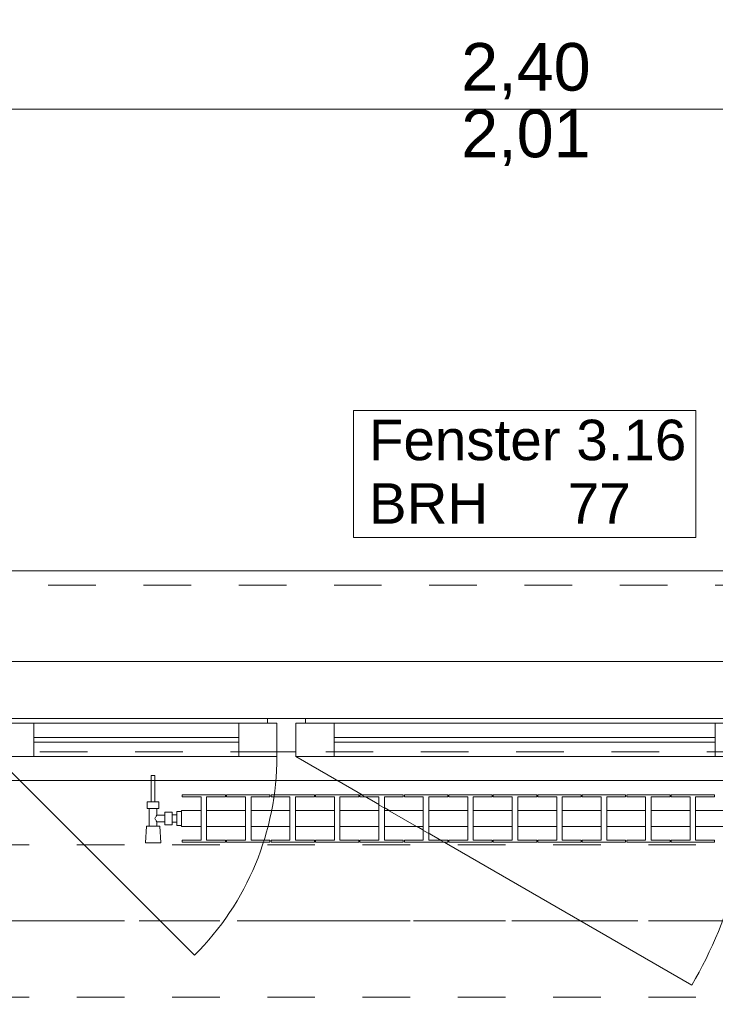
# Model space of a CAD drawing. Header units: metres. Extents: x -4 to 99, y -11 to 17.
# Tile 111 of 256: x 4.86 to 6.32, y 12.97 to 15.04. Entities that reach past the tile are written whole.
import ezdxf

# ---------------------------------------------------------------- set-up
doc = ezdxf.new("R2010")
doc.units = ezdxf.units.M
doc.header["$MEASUREMENT"] = 0
for name, pattern in [('Achse', [0.2, 0.1, -0.05, 0, -0.05]), ('Strichlinie doppelt', [0.546806, 0.264583, -0.105833, 0.070556, -0.105833]), ('Strichlinie eng', [0.115, 0.075, -0.04]), ('Untersicht', [0.1, 0.075, -0.025]), ('Wipeout_Contour', [1, 0, -1])]:
    doc.linetypes.add(name, pattern=pattern)
for name, color, linetype in [('152 - Bemaßung_ Beschriftung.Ausbau', 7, 'Continuous'), ('451 - Universal.Achsen Raster', 7, 'Continuous'), ('603 - Struktur.Bodenplatte_ Decke Roh', 7, 'Continuous'), ('604 - Struktur.Wand Aussen', 7, 'Continuous'), ('608 - Struktur.Träger', 7, 'Continuous'), ('650 - Abdeckung.Fußboden Aufbau', 7, 'Continuous'), ('801 - HKLSE.Heizung_ Klima_ Lüftung', 7, 'Continuous'), ('Neubau_653 - Abdeckung.TB Verkofferung', 7, 'Continuous')]:
    doc.layers.add(name, color=color, linetype=linetype)
doc.styles.add('ERSTELLTER_STIL_2', font='txt')
doc.dimstyles.new('ERSTELLTER_STIL__2', dxfattribs={"dimtxt": 0.1, "dimasz": 0.0532, "dimexe": 0.18, "dimexo": 0.0625, "dimgap": 0, "dimtad": 1, "dimtih": 1, "dimtoh": 1, "dimzin": 0, "dimdsep": 46, "dimtxsty": 'ERSTELLTER_STIL_2', "dimblk": 'ARROWHEAD_2', "dimblk1": 'ARROWHEAD_2', "dimblk2": 'ARROWHEAD_2', "dimcen": 0.09, "dimse1": 1, "dimse2": 1, "dimclrd": 7, "dimclre": 7, "dimclrt": 7, "dimazin": 0, "dimtfac": 1, "dimtdec": 4, "dimtmove": 0, "dimatfit": 3, "dimfxl": 1, "dimtolj": 1, "dimtzin": 0, "dimarcsym": 0})

# ---------------------------------------------------------------- blocks, each defined once
blk = doc.blocks.new('*D230')
at = {"layer": '152 - Bemaßung_ Beschriftung.Ausbau', "color": 7, "linetype": 'Continuous', "lineweight": 5}
for p, q in [((4.7402, 14.89), (4.6998, 14.82)), ((4.72, 14.8025), (4.72, 14.9075)), ((7.1402, 14.89), (7.0998, 14.82)), ((7.12, 14.8025), (7.12, 14.9075)), ((3.52, 14.855), (4.72, 14.855)), ((4.72, 14.855), (7.12, 14.855)), ((7.12, 14.855), (8.32, 14.855))]:
    blk.add_line(p, q, dxfattribs=at)
at = {"layer": '152 - Bemaßung_ Beschriftung.Ausbau', "color": 7, "lineweight": 5, "char_height": 0.1, "attachment_point": 7, "style": 'ERSTELLTER_STIL_2'}
for s, insert in [('\\A1;{\\pql;\\fArial|b0|i0|c0|p38;2,40}', (5.787, 14.875)), ('\\A1;{\\pql;\\fArial|b0|i0|c0|p38;2,01}', (5.787, 14.735))]:
    blk.add_mtext(s, dxfattribs=dict(at, insert=insert))
blk = doc.blocks.new('ARROWHEAD_2')
at = {"color": 0, "linetype": 'Continuous', "lineweight": 0}
for p, q in [((-0.378, -0.655), (0.378, 0.655)), ((0, 0), (-1, 0))]:
    blk.add_line(p, q, dxfattribs=at)
blk = doc.blocks.new('*D265')
at = {"layer": '152 - Bemaßung_ Beschriftung.Ausbau', "color": 7, "linetype": 'Continuous', "lineweight": 5}
for p, q in [((0.225, 15.3025), (0.225, 15.4075)), ((0.2452, 15.39), (0.2048, 15.32)), ((7.6802, 15.39), (7.6398, 15.32)), ((-0.015, 15.355), (0.225, 15.355)), ((0.225, 15.355), (7.66, 15.355))]:
    blk.add_line(p, q, dxfattribs=at)
at = {"layer": '152 - Bemaßung_ Beschriftung.Ausbau', "color": 7, "lineweight": 5, "char_height": 0.1, "attachment_point": 7, "style": 'ERSTELLTER_STIL_2'}
for s, insert in [('\\A1;{\\pql;\\fArial|b0|i0|c0|p38;7,43\\fArial|b0|i0|c0|p38;\\A1{\\H.66x;\\S5^  ;}}', (3.7086, 15.3556)), ('\\A1;{\\pql;\\fArial|b0|i0|c0|p38;14}', (7.488, 15.375))]:
    blk.add_mtext(s, dxfattribs=dict(at, insert=insert))
blk = doc.blocks.new('*D266')
at = {"layer": '152 - Bemaßung_ Beschriftung.Ausbau', "color": 7, "linetype": 'Continuous', "lineweight": 5}
for p, q in [((7.66, 15.3025), (7.66, 15.4075)), ((7.6802, 15.39), (7.6398, 15.32)), ((7.8202, 15.39), (7.7798, 15.32)), ((0.225, 15.355), (7.66, 15.355)), ((7.66, 15.355), (7.8, 15.355))]:
    blk.add_line(p, q, dxfattribs=at)
blk = doc.blocks.new('*D302')
at = {"layer": '152 - Bemaßung_ Beschriftung.Ausbau', "color": 7, "linetype": 'Continuous', "lineweight": 5}
for p, q in [((4.28, 15.8025), (4.28, 15.9075)), ((7.58, 15.8025), (7.58, 15.9075)), ((4.3002, 15.89), (4.2598, 15.82)), ((7.6002, 15.89), (7.5598, 15.82)), ((3.98, 15.855), (4.28, 15.855)), ((4.28, 15.855), (7.58, 15.855)), ((7.58, 15.855), (7.88, 15.855))]:
    blk.add_line(p, q, dxfattribs=at)
at = {"layer": '152 - Bemaßung_ Beschriftung.Ausbau', "color": 7, "lineweight": 5, "insert": (5.797, 15.875), "char_height": 0.1, "attachment_point": 7, "style": 'ERSTELLTER_STIL_2'}
blk.add_mtext('\\A1;{\\pql;\\fArial|b0|i0|c0|p38;3,30}', dxfattribs=at)

msp = doc.modelspace()

# ---------------------------------------------------------------- linework, layer by layer
at = {"layer": '451 - Universal.Achsen Raster', "color": 160, "linetype": 'Strichlinie doppelt', "lineweight": 9, "true_color": 0x3232ff}
msp.add_line((64.935, 13.15), (-3.175, 13.15), dxfattribs=at)
at = {"layer": '603 - Struktur.Bodenplatte_ Decke Roh', "color": 7, "linetype": 'Continuous', "lineweight": 18, "flags": 128}
msp.add_lwpolyline([(47.48, 13.695), (14.78, 13.695), (14.78, 13), (14.84, 13), (14.84, 8.585), (13.03, 8.585), (13.03, 8.725), (11.41, 8.725), (11.41, 13), (11.48, 13), (11.48, 13.695), (-0.015, 13.695), (-0.015, 0.005)], dxfattribs=at)
at = {"layer": '604 - Struktur.Wand Aussen', "color": 7, "linetype": 'Continuous', "lineweight": 9}
msp.add_line((7.02, 13.885), (4.82, 13.885), dxfattribs=at)
at = {"layer": '604 - Struktur.Wand Aussen', "color": 7, "linetype": 'Strichlinie eng', "lineweight": 9}
msp.add_line((7.02, 13.855), (4.82, 13.855), dxfattribs=at)
at = {"layer": '604 - Struktur.Wand Aussen', "color": 7, "linetype": 'Continuous', "lineweight": 13}
for p, q in [((4.81, 13.565), (4.89, 13.565)), ((4.83, 13.575), (5.38, 13.575)), ((4.89, 13.565), (5.32, 13.565)), ((4.89, 13.565), (4.89, 13.495)), ((5.32, 13.495), (5.32, 13.565)), ((5.32, 13.565), (5.4, 13.565)), ((5.38, 13.565), (5.38, 13.575)), ((5.38, 13.575), (5.42, 13.575)), ((5.4, 13.565), (5.38, 13.565)), ((5.4, 13.505), (5.4, 13.565)), ((5.4, 13.565), (5.4, 13.495)), ((5.42, 13.575), (5.46, 13.575)), ((5.46, 13.565), (5.44, 13.565)), ((5.44, 13.565), (5.44, 13.505)), ((5.44, 13.495), (5.44, 13.565)), ((5.44, 13.565), (5.52, 13.565)), ((5.46, 13.575), (6.38, 13.575)), ((5.46, 13.575), (5.46, 13.565)), ((5.52, 13.565), (6.32, 13.565)), ((5.52, 13.565), (5.52, 13.495)), ((6.32, 13.495), (6.32, 13.565)), ((6.32, 13.565), (6.4, 13.565)), ((4.89, 13.535), (5.32, 13.535)), ((5.32, 13.525), (4.89, 13.525)), ((5.52, 13.535), (6.32, 13.535)), ((6.32, 13.525), (5.52, 13.525)), ((5.42, 13.505), (5.4, 13.505)), ((5.44, 13.505), (5.42, 13.505)), ((4.89, 13.495), (4.81, 13.495)), ((5.32, 13.495), (4.89, 13.495)), ((5.4, 13.495), (5.32, 13.495)), ((5.52, 13.495), (5.44, 13.495)), ((6.32, 13.495), (5.52, 13.495)), ((6.4, 13.495), (6.32, 13.495))]:
    msp.add_line(p, q, dxfattribs=at)
at = {"layer": '604 - Struktur.Wand Aussen', "color": 7, "linetype": 'Continuous', "lineweight": 9, "flags": 128}
msp.add_lwpolyline([(5.5606, 13.955), (6.2794, 13.955), (6.2794, 14.0886), (6.2794, 14.2221), (5.5606, 14.2221), (5.5606, 14.0886)], close=True, dxfattribs=at)
at = {"layer": '608 - Struktur.Träger', "color": 7, "linetype": 'Achse', "lineweight": 9}
msp.add_line((0.38, 13.15), (11.48, 13.15), dxfattribs=at)
at = {"layer": '608 - Struktur.Träger', "color": 7, "linetype": 'Untersicht', "lineweight": 13}
msp.add_line((0.38, 12.99), (11.48, 12.99), dxfattribs=at)
at = {"layer": '650 - Abdeckung.Fußboden Aufbau', "color": 7, "linetype": 'Continuous', "lineweight": 13, "flags": 128}
msp.add_lwpolyline([(7.81, 7.51), (7.66, 7.51), (7.66, 8.09), (7.57, 8.09), (7.57, 8.51), (7.66, 8.51), (7.66, 12.99), (7.57, 12.99), (7.57, 13.445), (4.29, 13.445), (4.29, 12.99), (3.97, 12.99), (3.97, 13.445), (0.69, 13.445), (0.69, 12.99), (0.37, 12.99), (0.37, 13.445), (0.235, 13.445), (0.235, 8.51)], dxfattribs=at)
at = {"layer": 'Neubau_653 - Abdeckung.TB Verkofferung', "color": 1, "linetype": 'Untersicht', "lineweight": 9}
msp.add_line((0.7025, 13.505), (7.55, 13.505), dxfattribs=at)

# ---------------------------------------------------------------- texts
at = {"layer": '604 - Struktur.Wand Aussen', "color": 7, "lineweight": 9, "char_height": 0.085, "style": 'ERSTELLTER_STIL_2'}
for s, insert, attachment_point in [('\\A1;{\\pql;\\pt0;\\fArial|b0|i0|c0|p38;Fenster 3.16}', (5.5932, 14.1163), 7), ('\\A1;{\\pql;\\pt0;\\fArial|b0|i0|c0|p38;}', (6.1399, 14.0886), 1), ('\\A1;{\\pql;\\pt0;\\fArial|b0|i0|c0|p38;BRH}', (5.5932, 14.0691), 1), ('\\A1;{\\pql;\\pt0,0.05;\\fArial|b0|i0|c0|p38;77\\fArial|b0|i0|c0|p38;\\A1{\\H.66x;\\S^  ;}\\fArial|b0|i0|c0|p38;\\fArial|b0|i0|c0|p38;\\A1{\\H.66x;\\S^  ;}}', (6.0109, 14.0691), 1)]:
    msp.add_mtext(s, dxfattribs=dict(at, insert=insert, attachment_point=attachment_point))

# ---------------------------------------------------------------- dimensions: what is measured, and where the dimension line sits
at = {"layer": '152 - Bemaßung_ Beschriftung.Ausbau', "color": 7, "linetype": 'Continuous', "lineweight": 5}
dim = msp.add_linear_dim(base=(7.12, 14.855), p1=(4.72, 13.575), p2=(7.12, 13.575), dimstyle='ERSTELLTER_STIL__2', dxfattribs=at)
dim.commit()
dim.dimension.update_dxf_attribs({"geometry": '*D230', "text_midpoint": (5.9169, 14.925), "dimtype": 160})

# ---------------------------------------------------------------- next in the draw order: wipeouts: each hides what was drawn before it
at = {"color": 254, "linetype": 'Wipeout_Contour', "lineweight": 0, "ltscale": 3565.051004}
msp.add_wipeout([(5.2, 13.3817), (5.2, 13.3483), (5.2408, 13.3483), (5.2408, 13.3192), (5.2012, 13.3192), (5.2012, 13.315), (5.2922, 13.315), (5.2922, 13.3192), (5.2525, 13.3192), (5.2525, 13.3483), (5.3342, 13.3483), (5.3342, 13.3192), (5.2945, 13.3192), (5.2945, 13.315), (5.3855, 13.315), (5.3855, 13.3192), (5.3458, 13.3192), (5.3458, 13.3483), (5.4275, 13.3483), (5.4275, 13.3192), (5.3878, 13.3192), (5.3878, 13.315), (5.4788, 13.315), (5.4788, 13.3192), (5.4392, 13.3192), (5.4392, 13.3483), (5.5208, 13.3483), (5.5208, 13.3192), (5.4812, 13.3192), (5.4812, 13.315), (5.5722, 13.315), (5.5722, 13.3192), (5.5325, 13.3192), (5.5325, 13.3483), (5.6142, 13.3483), (5.6142, 13.3192), (5.5745, 13.3192), (5.5745, 13.315), (5.6655, 13.315), (5.6655, 13.3192), (5.6258, 13.3192), (5.6258, 13.3483), (5.7075, 13.3483), (5.7075, 13.3192), (5.6678, 13.3192), (5.6678, 13.315), (5.7588, 13.315), (5.7588, 13.3192), (5.7192, 13.3192), (5.7192, 13.3483), (5.8008, 13.3483), (5.8008, 13.3192), (5.7612, 13.3192), (5.7612, 13.315), (5.8522, 13.315), (5.8522, 13.3192), (5.8125, 13.3192), (5.8125, 13.3483), (5.8942, 13.3483), (5.8942, 13.3192), (5.8545, 13.3192), (5.8545, 13.315), (5.9455, 13.315), (5.9455, 13.3192), (5.9058, 13.3192), (5.9058, 13.3483), (5.9875, 13.3483), (5.9875, 13.3192), (5.9478, 13.3192), (5.9478, 13.315), (6.0388, 13.315), (6.0388, 13.3192), (5.9992, 13.3192), (5.9992, 13.3483), (6.0808, 13.3483), (6.0808, 13.3192), (6.0412, 13.3192), (6.0412, 13.315), (6.1322, 13.315), (6.1322, 13.3192), (6.0925, 13.3192), (6.0925, 13.3483), (6.1742, 13.3483), (6.1742, 13.3192), (6.1345, 13.3192), (6.1345, 13.315), (6.2255, 13.315), (6.2255, 13.3192), (6.1858, 13.3192), (6.1858, 13.3483), (6.2675, 13.3483), (6.2675, 13.3192), (6.2278, 13.3192), (6.2278, 13.315), (6.3188, 13.315), (6.3188, 13.3192), (6.2792, 13.3192), (6.2792, 13.3483), (6.3608, 13.3483), (6.3608, 13.3192), (6.3212, 13.3192), (6.3212, 13.315), (6.4122, 13.315), (6.4122, 13.3192), (6.3725, 13.3192), (6.3725, 13.3483), (6.4542, 13.3483), (6.4542, 13.3192), (6.4145, 13.3192), (6.4145, 13.315), (6.5055, 13.315), (6.5055, 13.3192), (6.4658, 13.3192), (6.4658, 13.3483), (6.5475, 13.3483), (6.5475, 13.3192), (6.5078, 13.3192), (6.5078, 13.315), (6.5988, 13.315), (6.5988, 13.3192), (6.5592, 13.3192), (6.5592, 13.3483), (6.6, 13.3483), (6.6, 13.3817), (6.5592, 13.3817), (6.5592, 13.4108), (6.5988, 13.4108), (6.5988, 13.415), (6.5078, 13.415), (6.5078, 13.4108), (6.5475, 13.4108), (6.5475, 13.3817), (6.4658, 13.3817), (6.4658, 13.4108), (6.5055, 13.4108), (6.5055, 13.415), (6.4145, 13.415), (6.4145, 13.4108), (6.4542, 13.4108), (6.4542, 13.3817), (6.3725, 13.3817), (6.3725, 13.4108), (6.4122, 13.4108), (6.4122, 13.415), (6.3212, 13.415), (6.3212, 13.4108), (6.3608, 13.4108), (6.3608, 13.3817), (6.2792, 13.3817), (6.2792, 13.4108), (6.3188, 13.4108), (6.3188, 13.415), (6.2278, 13.415), (6.2278, 13.4108), (6.2675, 13.4108), (6.2675, 13.3817), (6.1858, 13.3817), (6.1858, 13.4108), (6.2255, 13.4108), (6.2255, 13.415), (6.1345, 13.415), (6.1345, 13.4108), (6.1742, 13.4108), (6.1742, 13.3817), (6.0925, 13.3817), (6.0925, 13.4108), (6.1322, 13.4108), (6.1322, 13.415), (6.0412, 13.415), (6.0412, 13.4108), (6.0808, 13.4108), (6.0808, 13.3817), (5.9992, 13.3817), (5.9992, 13.4108), (6.0388, 13.4108), (6.0388, 13.415), (5.9478, 13.415), (5.9478, 13.4108), (5.9875, 13.4108), (5.9875, 13.3817), (5.9058, 13.3817), (5.9058, 13.4108), (5.9455, 13.4108), (5.9455, 13.415), (5.8545, 13.415), (5.8545, 13.4108), (5.8942, 13.4108), (5.8942, 13.3817), (5.8125, 13.3817), (5.8125, 13.4108), (5.8522, 13.4108), (5.8522, 13.415), (5.7612, 13.415), (5.7612, 13.4108), (5.8008, 13.4108), (5.8008, 13.3817), (5.7192, 13.3817), (5.7192, 13.4108), (5.7588, 13.4108), (5.7588, 13.415), (5.6678, 13.415), (5.6678, 13.4108), (5.7075, 13.4108), (5.7075, 13.3817), (5.6258, 13.3817), (5.6258, 13.4108), (5.6655, 13.4108), (5.6655, 13.415), (5.5745, 13.415), (5.5745, 13.4108), (5.6142, 13.4108), (5.6142, 13.3817), (5.5325, 13.3817), (5.5325, 13.4108), (5.5722, 13.4108), (5.5722, 13.415), (5.4812, 13.415), (5.4812, 13.4108), (5.5208, 13.4108), (5.5208, 13.3817), (5.4392, 13.3817), (5.4392, 13.4108), (5.4788, 13.4108), (5.4788, 13.415), (5.3878, 13.415), (5.3878, 13.4108), (5.4275, 13.4108), (5.4275, 13.3817), (5.3458, 13.3817), (5.3458, 13.4108), (5.3855, 13.4108), (5.3855, 13.415), (5.2945, 13.415), (5.2945, 13.4108), (5.3342, 13.4108), (5.3342, 13.3817), (5.2525, 13.3817), (5.2525, 13.4108), (5.2922, 13.4108), (5.2922, 13.415), (5.2012, 13.415), (5.2012, 13.4108), (5.2408, 13.4108), (5.2408, 13.3817)], dxfattribs=at).dxf.layer = '801 - HKLSE.Heizung_ Klima_ Lüftung'

# ---------------------------------------------------------------- next in the draw order: linework, layer by layer
at = {"layer": '604 - Struktur.Wand Aussen', "color": 7, "linetype": 'Continuous', "lineweight": 9}
msp.add_line((5.44, 13.495), (6.2714, 13.015), dxfattribs=at)
for centre, radius, start in [((4.81, 13.495), 0.59, 315), ((5.44, 13.495), 0.96, 330)]:
    msp.add_arc(centre, radius, start, 0, dxfattribs=at)
at = {"layer": '801 - HKLSE.Heizung_ Klima_ Lüftung', "color": 7, "linetype": 'Continuous', "lineweight": 5}
for p, q in [((5.2408, 13.4108), (5.2408, 13.3192)), ((5.2525, 13.3192), (5.2525, 13.4108)), ((5.2525, 13.4108), (5.2922, 13.4108)), ((5.2922, 13.4108), (5.2922, 13.415)), ((5.2945, 13.415), (5.2945, 13.4108)), ((5.3855, 13.415), (5.2945, 13.415)), ((5.2945, 13.415), (5.2945, 13.4108)), ((5.2945, 13.4108), (5.3342, 13.4108)), ((5.3342, 13.4108), (5.3342, 13.3192)), ((5.3458, 13.3192), (5.3458, 13.4108)), ((5.3458, 13.4108), (5.3855, 13.4108)), ((5.3855, 13.4108), (5.3855, 13.415)), ((5.3855, 13.4108), (5.3855, 13.415)), ((5.4788, 13.415), (5.3878, 13.415)), ((5.3878, 13.415), (5.3878, 13.4108)), ((5.3878, 13.4108), (5.4275, 13.4108)), ((5.4275, 13.4108), (5.4275, 13.3192)), ((5.4392, 13.3192), (5.4392, 13.4108)), ((5.4392, 13.4108), (5.4788, 13.4108)), ((5.4788, 13.4108), (5.4788, 13.415)), ((5.4788, 13.4108), (5.4788, 13.415)), ((5.5722, 13.415), (5.4812, 13.415)), ((5.4812, 13.415), (5.4812, 13.4108)), ((5.4812, 13.4108), (5.5208, 13.4108)), ((5.5208, 13.4108), (5.5208, 13.3192)), ((5.5325, 13.3192), (5.5325, 13.4108)), ((5.5325, 13.4108), (5.5722, 13.4108)), ((5.5722, 13.4108), (5.5722, 13.415)), ((5.5745, 13.415), (5.5745, 13.4108)), ((5.6655, 13.415), (5.5745, 13.415)), ((5.5745, 13.415), (5.5745, 13.4108)), ((5.5745, 13.4108), (5.6142, 13.4108)), ((5.6142, 13.4108), (5.6142, 13.3192)), ((5.6258, 13.3192), (5.6258, 13.4108)), ((5.6258, 13.4108), (5.6655, 13.4108)), ((5.6655, 13.4108), (5.6655, 13.415)), ((5.6655, 13.4108), (5.6655, 13.415)), ((5.7588, 13.415), (5.6678, 13.415)), ((5.6678, 13.415), (5.6678, 13.4108)), ((5.6678, 13.4108), (5.7075, 13.4108)), ((5.7075, 13.4108), (5.7075, 13.3192)), ((5.7192, 13.3192), (5.7192, 13.4108)), ((5.7192, 13.4108), (5.7588, 13.4108)), ((5.7588, 13.4108), (5.7588, 13.415)), ((5.7612, 13.415), (5.7612, 13.4108)), ((5.8522, 13.415), (5.7612, 13.415)), ((5.7612, 13.415), (5.7612, 13.4108)), ((5.7612, 13.4108), (5.8008, 13.4108)), ((5.8008, 13.4108), (5.8008, 13.3192)), ((5.8125, 13.3192), (5.8125, 13.4108)), ((5.8125, 13.4108), (5.8522, 13.4108)), ((5.8522, 13.4108), (5.8522, 13.415)), ((5.9455, 13.415), (5.8545, 13.415)), ((5.8545, 13.415), (5.8545, 13.4108)), ((5.8545, 13.4108), (5.8942, 13.4108)), ((5.8942, 13.4108), (5.8942, 13.3192)), ((5.9058, 13.3192), (5.9058, 13.4108)), ((5.9058, 13.4108), (5.9455, 13.4108)), ((5.9455, 13.4108), (5.9455, 13.415)), ((5.9455, 13.4108), (5.9455, 13.415)), ((6.0388, 13.415), (5.9478, 13.415)), ((5.9478, 13.415), (5.9478, 13.4108)), ((5.9478, 13.4108), (5.9875, 13.4108)), ((5.9875, 13.4108), (5.9875, 13.3192)), ((5.9992, 13.3192), (5.9992, 13.4108)), ((5.9992, 13.4108), (6.0388, 13.4108)), ((6.0388, 13.4108), (6.0388, 13.415)), ((6.0388, 13.4108), (6.0388, 13.415)), ((6.0412, 13.415), (6.0412, 13.4108)), ((6.1322, 13.415), (6.0412, 13.415)), ((6.0412, 13.415), (6.0412, 13.4108)), ((6.0412, 13.4108), (6.0808, 13.4108)), ((6.0808, 13.4108), (6.0808, 13.3192)), ((6.0925, 13.3192), (6.0925, 13.4108)), ((6.0925, 13.4108), (6.1322, 13.4108)), ((6.1322, 13.4108), (6.1322, 13.415)), ((6.2255, 13.415), (6.1345, 13.415)), ((6.1345, 13.415), (6.1345, 13.4108)), ((6.1345, 13.4108), (6.1742, 13.4108)), ((6.1742, 13.4108), (6.1742, 13.3192)), ((6.1858, 13.3192), (6.1858, 13.4108)), ((6.1858, 13.4108), (6.2255, 13.4108)), ((6.2255, 13.4108), (6.2255, 13.415)), ((6.3188, 13.415), (6.2278, 13.415)), ((6.2278, 13.415), (6.2278, 13.4108)), ((6.2278, 13.4108), (6.2675, 13.4108)), ((6.2675, 13.4108), (6.2675, 13.3192)), ((6.2792, 13.3192), (6.2792, 13.4108)), ((6.2792, 13.4108), (6.3188, 13.4108)), ((6.3188, 13.4108), (6.3188, 13.415)), ((6.3188, 13.4108), (6.3188, 13.415)), ((5.2525, 13.3817), (5.3342, 13.3817)), ((5.3458, 13.3817), (5.4275, 13.3817)), ((5.4392, 13.3817), (5.5208, 13.3817)), ((5.5325, 13.3817), (5.6142, 13.3817)), ((5.6258, 13.3817), (5.7075, 13.3817)), ((5.7192, 13.3817), (5.8008, 13.3817)), ((5.8125, 13.3817), (5.8942, 13.3817)), ((5.9058, 13.3817), (5.9875, 13.3817)), ((5.9992, 13.3817), (6.0808, 13.3817)), ((6.0925, 13.3817), (6.1742, 13.3817)), ((6.1858, 13.3817), (6.2675, 13.3817)), ((6.2792, 13.3817), (6.3608, 13.3817)), ((5.2525, 13.3483), (5.3342, 13.3483)), ((5.3458, 13.3483), (5.4275, 13.3483)), ((5.4392, 13.3483), (5.5208, 13.3483)), ((5.5325, 13.3483), (5.6142, 13.3483)), ((5.6258, 13.3483), (5.7075, 13.3483)), ((5.7192, 13.3483), (5.8008, 13.3483)), ((5.8125, 13.3483), (5.8942, 13.3483)), ((5.9058, 13.3483), (5.9875, 13.3483)), ((5.9992, 13.3483), (6.0808, 13.3483)), ((6.0925, 13.3483), (6.1742, 13.3483)), ((6.1858, 13.3483), (6.2675, 13.3483)), ((6.2792, 13.3483), (6.3608, 13.3483)), ((5.2922, 13.3192), (5.2525, 13.3192)), ((5.2922, 13.315), (5.2922, 13.3192)), ((5.2945, 13.3192), (5.2945, 13.315)), ((5.3342, 13.3192), (5.2945, 13.3192)), ((5.2945, 13.3192), (5.2945, 13.315)), ((5.3855, 13.3192), (5.3458, 13.3192)), ((5.3855, 13.315), (5.3855, 13.3192)), ((5.3855, 13.315), (5.3855, 13.3192)), ((5.4275, 13.3192), (5.3878, 13.3192)), ((5.3878, 13.3192), (5.3878, 13.315)), ((5.4788, 13.3192), (5.4392, 13.3192)), ((5.4788, 13.315), (5.4788, 13.3192)), ((5.4788, 13.315), (5.4788, 13.3192)), ((5.5208, 13.3192), (5.4812, 13.3192)), ((5.4812, 13.3192), (5.4812, 13.315)), ((5.5722, 13.3192), (5.5325, 13.3192)), ((5.5722, 13.315), (5.5722, 13.3192)), ((5.5745, 13.3192), (5.5745, 13.315)), ((5.6142, 13.3192), (5.5745, 13.3192)), ((5.5745, 13.3192), (5.5745, 13.315)), ((5.6655, 13.3192), (5.6258, 13.3192)), ((5.6655, 13.315), (5.6655, 13.3192)), ((5.6655, 13.315), (5.6655, 13.3192)), ((5.7075, 13.3192), (5.6678, 13.3192)), ((5.6678, 13.3192), (5.6678, 13.315)), ((5.7588, 13.3192), (5.7192, 13.3192)), ((5.7588, 13.315), (5.7588, 13.3192)), ((5.7612, 13.3192), (5.7612, 13.315)), ((5.8008, 13.3192), (5.7612, 13.3192)), ((5.7612, 13.3192), (5.7612, 13.315)), ((5.8522, 13.3192), (5.8125, 13.3192)), ((5.8522, 13.315), (5.8522, 13.3192)), ((5.8942, 13.3192), (5.8545, 13.3192)), ((5.8545, 13.3192), (5.8545, 13.315)), ((5.9455, 13.3192), (5.9058, 13.3192)), ((5.9455, 13.315), (5.9455, 13.3192)), ((5.9455, 13.315), (5.9455, 13.3192)), ((5.9875, 13.3192), (5.9478, 13.3192)), ((5.9478, 13.3192), (5.9478, 13.315)), ((6.0388, 13.3192), (5.9992, 13.3192)), ((6.0388, 13.315), (6.0388, 13.3192)), ((6.0388, 13.315), (6.0388, 13.3192)), ((6.0412, 13.3192), (6.0412, 13.315)), ((6.0808, 13.3192), (6.0412, 13.3192)), ((6.0412, 13.3192), (6.0412, 13.315)), ((6.1322, 13.3192), (6.0925, 13.3192)), ((6.1322, 13.315), (6.1322, 13.3192)), ((6.1742, 13.3192), (6.1345, 13.3192)), ((6.1345, 13.3192), (6.1345, 13.315)), ((6.2255, 13.3192), (6.1858, 13.3192)), ((6.2255, 13.315), (6.2255, 13.3192)), ((6.2675, 13.3192), (6.2278, 13.3192)), ((6.2278, 13.3192), (6.2278, 13.315)), ((6.3188, 13.3192), (6.2792, 13.3192)), ((6.3188, 13.315), (6.3188, 13.3192)), ((6.3188, 13.315), (6.3188, 13.3192)), ((5.2945, 13.315), (5.3855, 13.315)), ((5.2945, 13.315), (5.3855, 13.315)), ((5.3878, 13.315), (5.4788, 13.315)), ((5.3878, 13.315), (5.4788, 13.315)), ((5.4812, 13.315), (5.5722, 13.315)), ((5.4812, 13.315), (5.5722, 13.315)), ((5.5745, 13.315), (5.6655, 13.315)), ((5.5745, 13.315), (5.6655, 13.315)), ((5.6678, 13.315), (5.7588, 13.315)), ((5.6678, 13.315), (5.7588, 13.315)), ((5.7612, 13.315), (5.8522, 13.315)), ((5.7612, 13.315), (5.8522, 13.315)), ((5.8545, 13.315), (5.9455, 13.315)), ((5.8545, 13.315), (5.9455, 13.315)), ((5.9478, 13.315), (6.0388, 13.315)), ((5.9478, 13.315), (6.0388, 13.315)), ((6.0412, 13.315), (6.1322, 13.315)), ((6.0412, 13.315), (6.1322, 13.315)), ((6.1345, 13.315), (6.2255, 13.315)), ((6.1345, 13.315), (6.2255, 13.315)), ((6.2278, 13.315), (6.3188, 13.315)), ((6.2278, 13.315), (6.3188, 13.315))]:
    msp.add_line(p, q, dxfattribs=at)

# ---------------------------------------------------------------- next in the draw order: wipeouts: each hides what was drawn before it
at = {"color": 254, "linetype": 'Wipeout_Contour', "lineweight": 0, "ltscale": 456.691684}
msp.add_wipeout([(5.2, 13.3503), (5.2, 13.3797), (5.19, 13.3797), (5.19, 13.373), (5.18, 13.373), (5.18, 13.378), (5.165, 13.378), (5.165, 13.372), (5.148, 13.372), (5.148, 13.386), (5.152, 13.386), (5.152, 13.4), (5.144, 13.4), (5.144, 13.455), (5.136, 13.455), (5.136, 13.4), (5.128, 13.4), (5.128, 13.386), (5.132, 13.386), (5.132, 13.349), (5.126, 13.349), (5.124, 13.314), (5.156, 13.314), (5.154, 13.349), (5.148, 13.349), (5.148, 13.358), (5.165, 13.358), (5.165, 13.352), (5.18, 13.352), (5.18, 13.357), (5.19, 13.357), (5.19, 13.3503)], dxfattribs=at).dxf.layer = '801 - HKLSE.Heizung_ Klima_ Lüftung'

# ---------------------------------------------------------------- next in the draw order: linework, layer by layer
at = {"layer": '604 - Struktur.Wand Aussen', "color": 7, "linetype": 'Continuous', "lineweight": 9}
for p, q in [((4.81, 13.495), (5.2272, 13.0778)), ((7.11, 13.445), (4.73, 13.445))]:
    msp.add_line(p, q, dxfattribs=at)
at = {"layer": '604 - Struktur.Wand Aussen', "color": 7, "linetype": 'Strichlinie eng', "lineweight": 9}
msp.add_line((7.11, 13.445), (4.73, 13.445), dxfattribs=at)
at = {"layer": '608 - Struktur.Träger', "color": 7, "linetype": 'Untersicht', "lineweight": 13}
msp.add_line((0.38, 13.31), (11.48, 13.31), dxfattribs=at)
at = {"layer": '801 - HKLSE.Heizung_ Klima_ Lüftung', "color": 7, "linetype": 'Continuous', "lineweight": 5}
for p, q in [((5.1372, 13.455), (5.136, 13.455)), ((5.136, 13.455), (5.136, 13.4)), ((5.14, 13.455), (5.1372, 13.455)), ((5.1428, 13.455), (5.14, 13.455)), ((5.144, 13.455), (5.1428, 13.455)), ((5.144, 13.455), (5.144, 13.4)), ((5.134, 13.4), (5.128, 13.4)), ((5.128, 13.4), (5.128, 13.386)), ((5.146, 13.4), (5.134, 13.4)), ((5.1372, 13.4), (5.136, 13.4)), ((5.14, 13.4), (5.1372, 13.4)), ((5.1428, 13.4), (5.14, 13.4)), ((5.144, 13.4), (5.1428, 13.4)), ((5.152, 13.4), (5.146, 13.4)), ((5.152, 13.4), (5.152, 13.386)), ((5.2012, 13.415), (5.2012, 13.4108)), ((5.2922, 13.415), (5.2012, 13.415)), ((5.2012, 13.415), (5.2012, 13.4108)), ((5.2012, 13.4108), (5.2408, 13.4108)), ((5.134, 13.386), (5.128, 13.386)), ((5.132, 13.386), (5.132, 13.349)), ((5.146, 13.386), (5.134, 13.386)), ((5.152, 13.386), (5.146, 13.386)), ((5.148, 13.386), (5.148, 13.372)), ((5.19, 13.3797), (5.19, 13.365)), ((5.19, 13.3797), (5.2, 13.3797)), ((5.19, 13.3797), (5.19, 13.365)), ((5.19, 13.3797), (5.2, 13.3797)), ((5.2, 13.3817), (5.2, 13.3768)), ((5.2, 13.3817), (5.2408, 13.3817)), ((5.1453, 13.3679), (5.1439, 13.365)), ((5.1439, 13.365), (5.1453, 13.3621)), ((5.1463, 13.3699), (5.1458, 13.3689)), ((5.1458, 13.3611), (5.1463, 13.3601)), ((5.148, 13.372), (5.1463, 13.3699)), ((5.1463, 13.3601), (5.148, 13.358)), ((5.148, 13.372), (5.165, 13.372)), ((5.148, 13.358), (5.148, 13.349)), ((5.148, 13.358), (5.165, 13.358)), ((5.165, 13.378), (5.165, 13.3715)), ((5.165, 13.378), (5.18, 13.378)), ((5.165, 13.3715), (5.165, 13.3585)), ((5.165, 13.3585), (5.165, 13.352)), ((5.18, 13.378), (5.18, 13.3715)), ((5.18, 13.373), (5.19, 13.373)), ((5.18, 13.3715), (5.18, 13.3585)), ((5.18, 13.3585), (5.18, 13.352)), ((5.19, 13.373), (5.19, 13.3707)), ((5.19, 13.3707), (5.19, 13.365)), ((5.19, 13.365), (5.19, 13.3503)), ((5.19, 13.365), (5.19, 13.3503)), ((5.19, 13.365), (5.19, 13.3593)), ((5.19, 13.3593), (5.19, 13.357)), ((5.2, 13.3768), (5.2, 13.365)), ((5.2, 13.365), (5.2, 13.3532)), ((5.126, 13.349), (5.124, 13.314)), ((5.1301, 13.349), (5.126, 13.349)), ((5.14, 13.349), (5.1301, 13.349)), ((5.1499, 13.349), (5.14, 13.349)), ((5.154, 13.349), (5.1499, 13.349)), ((5.154, 13.349), (5.156, 13.314)), ((5.165, 13.352), (5.18, 13.352)), ((5.18, 13.357), (5.19, 13.357)), ((5.19, 13.3503), (5.2, 13.3503)), ((5.19, 13.3503), (5.2, 13.3503)), ((5.19, 13.3503), (5.2, 13.3503)), ((5.19, 13.3503), (5.2, 13.3503)), ((5.2, 13.3532), (5.2, 13.3483)), ((5.2, 13.3483), (5.2408, 13.3483)), ((5.2012, 13.3192), (5.2012, 13.315)), ((5.2408, 13.3192), (5.2012, 13.3192)), ((5.2012, 13.3192), (5.2012, 13.315)), ((5.1287, 13.314), (5.124, 13.314)), ((5.124, 13.314), (5.1287, 13.314)), ((5.14, 13.314), (5.1287, 13.314)), ((5.1287, 13.314), (5.14, 13.314)), ((5.1513, 13.314), (5.14, 13.314)), ((5.14, 13.314), (5.1513, 13.314)), ((5.1513, 13.314), (5.156, 13.314)), ((5.156, 13.314), (5.1513, 13.314)), ((5.2012, 13.315), (5.2922, 13.315)), ((5.2012, 13.315), (5.2922, 13.315))]:
    msp.add_line(p, q, dxfattribs=at)

# ---------------------------------------------------------------- next in the draw order: dimensions: what is measured, and where the dimension line sits
at = {"layer": '152 - Bemaßung_ Beschriftung.Ausbau', "color": 7, "linetype": 'Continuous', "lineweight": 5}
for base, p1, p2, picture, middle in [((7.58, 15.855), (4.28, 13), (7.58, 13), '*D302', (5.9268, 15.925)), ((7.66002, 15.355), (0.225, 13.455), (7.66002, 10.74998), '*D265', (3.9735, 15.425)), ((7.8, 15.355), (7.66, 10.75), (7.8, 10.75), '*D266', (7.5643, 15.425))]:
    dim = msp.add_linear_dim(base=base, p1=p1, p2=p2, dimstyle='ERSTELLTER_STIL__2', dxfattribs=at)
    dim.commit()
    dim.dimension.update_dxf_attribs({"geometry": picture, "text_midpoint": middle, "dimtype": 160})

doc.saveas('drawing.dxf')
